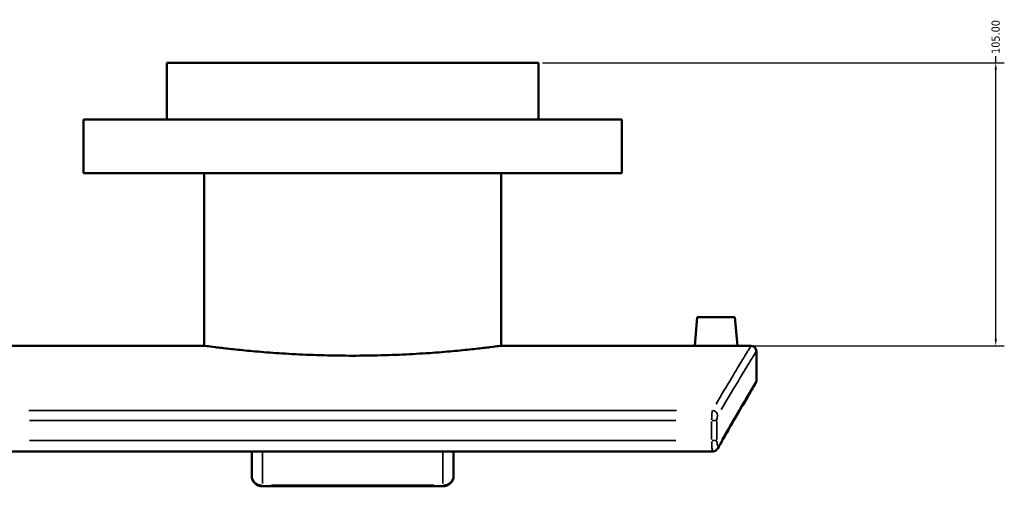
# Model space of a CAD drawing. Header units: millimetres. Extents: x -203 to 1362, y -455 to 1155.
# Tile 6 of 8: x 919 to 1284, y 301 to 474. Entities that reach past the tile are written whole.
import ezdxf

# ---------------------------------------------------------------- set-up
doc = ezdxf.new("R2010")
doc.units = ezdxf.units.MM
for name, color, linetype, lineweight in [('Dimension (ANSI)', 7, 'Continuous', 25), ('Visible (ANSI)', 7, 'Continuous', 50), ('Visible Narrow (ANSI)', 7, 'Continuous', 35)]:
    doc.layers.add(name, color=color, linetype=linetype, lineweight=lineweight)
doc.styles.add('Note Text (ANSI)', font='tahoma.ttf')
doc.dimstyles.new('Default - mm (ANSI)', dxfattribs={"dimtxt": 3.048, "dimasz": 2.5, "dimexe": 3.175, "dimexo": 1.6002, "dimgap": 0.8, "dimtad": 0, "dimtoh": 1, "dimrnd": 1e-08, "dimzin": 4, "dimdsep": 46, "dimtxsty": 'Note Text (ANSI)', "dimcen": 0.09, "dimdle": 10, "dimclrd": 256, "dimclre": 256, "dimclrt": 256, "dimadec": 1, "dimazin": 1, "dimtfac": 1, "dimtofl": 0, "dimtmove": 0, "dimatfit": 3, "dimfxl": 1, "dimtolj": 1, "dimtzin": 4, "dimlwd": -1, "dimlwe": -1, "dimarcsym": 0})

# ---------------------------------------------------------------- blocks, each defined once
blk = doc.blocks.new('*D12')
at = {"layer": 'Defpoints', "color": 0, "transparency": 16777216}
for p in [(1111.26, 457.94), (1281.19, 457.94), (1190.26, 352.94)]:
    blk.add_point(p, dxfattribs=at)
at = {"layer": 'Dimension (ANSI)', "transparency": 16777216}
for p, q in [((1112.86, 457.94), (1284.37, 457.94)), ((1281.19, 457.94), (1281.19, 460.44)), ((1281.19, 355.44), (1281.19, 455.44)), ((1191.86, 352.94), (1284.37, 352.94))]:
    blk.add_line(p, q, dxfattribs=at)
for points in [[(1280.78, 455.44), (1281.61, 455.44), (1281.19, 457.94)], [(1280.78, 355.44), (1281.61, 355.44), (1281.19, 352.94)]]:
    blk.add_solid(points, dxfattribs=at)
at = {"layer": 'Dimension (ANSI)', "transparency": 16777216, "insert": (1279.61, 461.24), "char_height": 3.048, "attachment_point": 1, "rotation": 90, "style": 'Note Text (ANSI)'}
blk.add_mtext('\\A1;105.00', dxfattribs=at)

msp = doc.modelspace()

# ---------------------------------------------------------------- linework, layer by layer
at = {"layer": 'Visible (ANSI)'}
for p, q in [((1111.264, 457.942), (973.264, 457.942)), ((973.264, 436.942), (973.264, 457.942)), ((1111.264, 436.942), (1111.264, 457.942)), ((1142.264, 436.942), (942.264, 436.942)), ((942.264, 416.942), (942.264, 436.942)), ((1142.264, 416.942), (1142.264, 436.942)), ((1142.264, 416.942), (942.264, 416.942)), ((987.064, 352.942), (987.064, 416.942)), ((1097.464, 352.942), (1097.464, 416.942)), ((1170.264, 363.542), (1169.337, 352.942)), ((1170.264, 363.542), (1184.264, 363.542)), ((1184.264, 363.542), (1185.192, 352.942)), ((915.192, 352.942), (987.064, 352.942)), ((1097.464, 352.942), (1169.337, 352.942)), ((1185.192, 352.942), (1190.264, 352.942)), ((1192.264, 350.942), (1192.264, 339.942)), ((908.464, 313.732), (1176.065, 313.732)), ((1004.764, 313.732), (1004.764, 304.78)), ((1079.764, 304.78), (1079.764, 313.732)), ((1075.764, 300.78), (1008.764, 300.78))]:
    msp.add_line(p, q, dxfattribs=at)
for centre, radius, start, end in [((1190.264, 350.942), 2, 0, 90), ((1190.264, 339.942), 2, 329.23388, 0), ((1008.764, 304.78), 4, 180, 270), ((1075.764, 304.78), 4, 270, 0)]:
    msp.add_arc(centre, radius, start, end, dxfattribs=at)
for points, knots in [([(987.064, 352.942), (987.064, 352.942), (987.397, 352.897), (988.796, 352.714), (989.862, 352.577), (992.68, 352.23), (994.434, 352.021), (998.486, 351.573), (1000.784, 351.333), (1005.68, 350.871), (1008.446, 350.631), (1014.471, 350.181), (1017.73, 349.971), (1024.528, 349.622), (1028.074, 349.483), (1035.207, 349.299), (1038.795, 349.254), (1042.264, 349.254)], [24.9835443, 24.9835443, 24.9835443, 24.9835443, 26.0245197, 26.0245197, 27.0654951, 27.0654951, 28.1064706, 28.1064706, 29.147446, 29.147446, 30.1884326, 30.1884326, 31.2294192, 31.2294192, 32.2704058, 32.2704058, 33.3113924, 33.3113924, 33.3113924, 33.3113924]), ([(1042.264, 349.254), (1045.734, 349.254), (1049.322, 349.299), (1056.455, 349.483), (1060.001, 349.622), (1066.799, 349.971), (1070.058, 350.181), (1076.082, 350.631), (1078.849, 350.871), (1083.745, 351.333), (1086.043, 351.573), (1090.095, 352.021), (1091.849, 352.23), (1094.667, 352.577), (1095.733, 352.714), (1097.132, 352.897), (1097.464, 352.942), (1097.464, 352.942)], [0, 0, 0, 0, 1.0409866, 1.0409866, 2.0819732, 2.0819732, 3.1229598, 3.1229598, 4.1639464, 4.1639464, 5.2049218, 5.2049218, 6.2458972, 6.2458972, 7.2868727, 7.2868727, 8.3278481, 8.3278481, 8.3278481, 8.3278481]), ([(1185.192, 352.942), (1185.192, 352.942), (1184.993, 352.938), (1184.185, 352.924), (1183.575, 352.913), (1182.168, 352.894), (1181.276, 352.884), (1179.323, 352.87), (1178.26, 352.866), (1176.269, 352.866), (1175.206, 352.87), (1173.253, 352.884), (1172.361, 352.894), (1170.954, 352.913), (1170.344, 352.924), (1169.536, 352.938), (1169.337, 352.942), (1169.337, 352.942)], [1.1949866, 1.1949866, 1.1949866, 1.1949866, 1.4937048, 1.4937048, 1.7924229, 1.7924229, 2.0911981, 2.0911981, 2.3899732, 2.3899732, 2.6887483, 2.6887483, 2.9875235, 2.9875235, 3.2862416, 3.2862416, 3.5849598, 3.5849598, 3.5849598, 3.5849598]), ([(1191.983, 338.919), (1191.983, 338.919), (1191.934, 338.837), (1191.739, 338.508), (1191.592, 338.262), (1191.203, 337.607), (1190.96, 337.198), (1190.378, 336.217), (1190.039, 335.645), (1189.268, 334.342), (1188.836, 333.61), (1187.88, 331.988), (1187.356, 331.098), (1186.22, 329.162), (1185.607, 328.116), (1184.297, 325.87), (1183.598, 324.67), (1182.119, 322.121), (1181.339, 320.772), (1179.699, 317.925), (1178.84, 316.428), (1177.943, 314.86)], [14.0798175, 14.0798175, 14.0798175, 14.0798175, 15.4878023, 15.4878023, 16.895787, 16.895787, 18.3037717, 18.3037717, 19.7117565, 19.7117565, 21.1197412, 21.1197412, 22.5277259, 22.5277259, 23.9357107, 23.9357107, 25.3436954, 25.3436954, 26.7516801, 26.7516801, 28.1596649, 28.1596649, 28.1596649, 28.1596649]), ([(1177.943, 314.86), (1177.903, 314.79), (1177.856, 314.715), (1177.739, 314.553), (1177.669, 314.467), (1177.489, 314.284), (1177.379, 314.187), (1177.1, 313.999), (1176.929, 313.908), (1176.528, 313.773), (1176.297, 313.732), (1176.065, 313.732)], [0.000000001, 0.000000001, 0.000000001, 0.000000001, 0.014202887, 0.014202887, 0.028405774, 0.028405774, 0.042608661, 0.042608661, 0.056811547, 0.056811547, 0.071014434, 0.071014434, 0.071014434, 0.071014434])]:
    msp.add_open_spline(points, degree=3, knots=knots, dxfattribs=at)
at = {"layer": 'Visible Narrow (ANSI)'}
for p, q in [((1162.559, 328.939), (921.97, 328.939)), ((922.222, 325.17), (1162.307, 325.17)), ((1175.645, 324.798), (1175.645, 318.104)), ((1175.781, 325.17), (1177.569, 325.17)), ((1177.602, 318.104), (1177.602, 324.798)), ((1162.307, 317.732), (922.222, 317.732)), ((1175.781, 317.732), (1177.569, 317.732)), ((1008.764, 301.837), (1008.764, 313.163)), ((1075.764, 313.163), (1075.764, 301.837)), ((1008.764, 301.113), (1008.764, 300.781)), ((1072.414, 301.148), (1012.114, 301.148)), ((1075.764, 300.781), (1075.764, 301.113))]:
    msp.add_line(p, q, dxfattribs=at)
for centre, major_axis, ratio, start_param, end_param in [((1175.925, 327.055), (-1.723, 1.015), 0.9243391, 3.7838242, 5.1356598), ((1176.207, 315.852), (1.736, -0.992), 0.9227182, 0.0277285, 0.5268424), ((1008.764, 304.78), (-4, 0), 0.9080159, 0.0785398, 1.4922565), ((1075.764, 304.78), (4, 0), 0.9080159, 4.7909288, 6.2046455)]:
    msp.add_ellipse(centre, major_axis=major_axis, ratio=ratio, start_param=start_param, end_param=end_param, dxfattribs=at)
for points, knots in [([(1190.226, 352.879), (1190.157, 352.765), (1189.991, 352.492), (1189.22, 351.223), (1188.35, 349.792), (1184.929, 344.128), (1181.577, 338.555), (1177.271, 331.232)], [-13.5001046, -13.5001046, -13.5001046, -13.5001046, -11.517132, -11.517132, -7.6808821, -7.6808821, -0.7105318, -0.7105318, -0.7105318, -0.7105318]), ([(1179.233, 329.337), (1183.551, 336.624), (1186.914, 342.17), (1190.345, 347.807), (1191.217, 349.232), (1191.99, 350.495), (1192.156, 350.766), (1192.226, 350.879)], [0.7105318, 0.7105318, 0.7105318, 0.7105318, 7.6808821, 7.6808821, 11.517132, 11.517132, 13.5001046, 13.5001046, 13.5001046, 13.5001046]), ([(1192.228, 339.88), (1192.226, 339.878), (1192.225, 339.875), (1191.966, 339.442), (1190.501, 336.997), (1185.812, 329.05), (1182.963, 324.194), (1179.487, 318.154)], [14.7838099, 14.7838099, 14.7838099, 14.7838099, 14.8265248, 14.8265248, 21.7792889, 21.7792889, 27.4556725, 27.4556725, 27.4556725, 27.4556725]), ([(1175.901, 328.85), (1175.865, 328.704), (1175.831, 328.51), (1175.758, 327.944), (1175.722, 327.533), (1175.676, 326.714), (1175.661, 326.327), (1175.649, 325.76), (1175.647, 325.589), (1175.646, 325.418)], [-0.23541289, -0.23541289, -0.23541289, -0.23541289, -0.17844043, -0.17844043, -0.09913357, -0.09913357, -0.0381283, -0.0381283, -0.01239015, -0.01239015, -0.01239015, -0.01239015]), ([(1177.603, 325.294), (1177.604, 325.38), (1177.606, 325.465), (1177.618, 325.749), (1177.632, 325.942), (1177.679, 326.352), (1177.715, 326.557), (1177.789, 326.84), (1177.823, 326.937), (1177.859, 327.01)], [0.01239015, 0.01239015, 0.01239015, 0.01239015, 0.0381283, 0.0381283, 0.09913357, 0.09913357, 0.17844043, 0.17844043, 0.23541289, 0.23541289, 0.23541289, 0.23541289]), ([(1175.647, 317.415), (1175.651, 316.919), (1175.665, 316.431), (1175.721, 315.333), (1175.773, 314.774), (1175.885, 314.081), (1175.94, 313.878), (1176.008, 313.768), (1176.021, 313.754), (1176.033, 313.745)], [-0.372708, -0.372708, -0.372708, -0.372708, -0.29804305, -0.29804305, -0.18890052, -0.18890052, -0.10494473, -0.10494473, -0.08689304, -0.08689304, -0.08689304, -0.08689304]), ([(1178.127, 315.796), (1178.114, 315.779), (1178.1, 315.765), (1178.042, 315.723), (1177.997, 315.725), (1177.897, 315.805), (1177.842, 315.907), (1177.73, 316.253), (1177.678, 316.533), (1177.623, 317.071), (1177.609, 317.303), (1177.604, 317.538)], [0.01942933, 0.01942933, 0.01942933, 0.01942933, 0.04036336, 0.04036336, 0.10494473, 0.10494473, 0.18890052, 0.18890052, 0.29804305, 0.29804305, 0.36915728, 0.36915728, 0.36915728, 0.36915728])]:
    msp.add_open_spline(points, degree=3, knots=knots, dxfattribs=at)

# ---------------------------------------------------------------- dimensions: what is measured, and where the dimension line sits
at = {"layer": 'Dimension (ANSI)'}
dim = msp.add_linear_dim(base=(1281.192, 457.942), p1=(1190.264, 352.942), p2=(1111.264, 457.942), angle=270, dimstyle='Default - mm (ANSI)', override={"dimtoh": 0, "dimdec": 2, "dimtp": 0, "dimtm": 0, "dimtdec": 2, "dimatfit": 2}, dxfattribs=at)
dim.commit()
dim.dimension.update_dxf_attribs({"geometry": '*D12', "text_midpoint": (1281.192, 467.281), "dimtype": 160})

doc.saveas('drawing.dxf')
